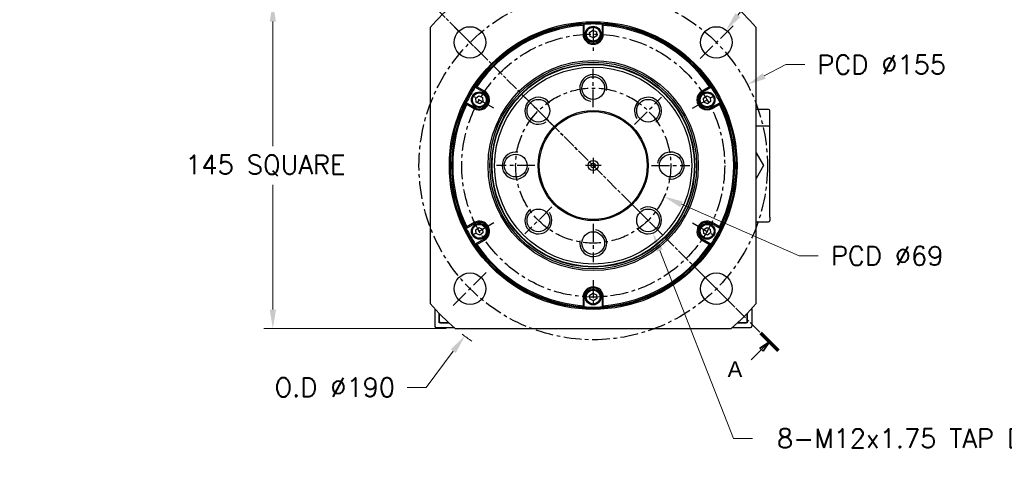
# Model space of a CAD drawing. Extents: x 0 to 1685, y -10 to 1188.
# Tile 9 of 26: x 1012 to 1450, y 316 to 522. Entities that reach past the tile are written whole.
import ezdxf

# ---------------------------------------------------------------- set-up
doc = ezdxf.new("R2010")
doc.units = 0
doc.header["$LTSCALE"] = 25.4
doc.linetypes.add('CENTER', pattern=[2, 1.25, -0.25, 0.25, -0.25])
doc.linetypes.add('CHAIN', pattern=[0.3543, 0.2362, -0.0295, 0.0591, -0.0295])
doc.layers.get('0').update_dxf_attribs({"linetype": 'CONTINUOUS'})
doc.layers.get('Defpoints').update_dxf_attribs({"linetype": 'CONTINUOUS'})
doc.layers.add('ATA-CENTER', color=133, linetype='CENTER')
for name, color, linetype, lineweight in [('ATA-DIM', 252, 'CONTINUOUS', 25), ('ATA-SECTION', 3, 'CONTINUOUS', 35), ('ATA-Thread', 3, 'CONTINUOUS', 25)]:
    doc.layers.add(name, color=color, linetype=linetype, lineweight=lineweight)
doc.styles.get("Standard").update_dxf_attribs({"font": 'simplex.shx'})
doc.styles.add('주 문자 (ISO)', font='arial.ttf')
doc.dimstyles.new('ata_A1', dxfattribs={"dimtxt": 4.2, "dimasz": 4.2, "dimexe": 2, "dimexo": 2, "dimgap": 2, "dimtad": 0, "dimtih": 1, "dimtoh": 1, "dimdec": 6, "dimdsep": 46, "dimtxsty": 'Standard', "dimcen": 0, "dimclrd": 252, "dimclre": 252, "dimclrt": 4, "dimadec": 6, "dimazin": 2, "dimtfac": 1, "dimtdec": 6, "dimtofl": 0, "dimtmove": 0, "dimatfit": 3, "dimfxl": 0, "dimtolj": 1, "dimtzin": 0, "dimlwd": 0, "dimlwe": 0, "dimarcsym": 0})

# ---------------------------------------------------------------- blocks, each defined once
blk = doc.blocks.new('*D12956')
at = {"layer": 'ATA-DIM', "color": 252, "lineweight": 0}
for p, q in [((1193.01, 357.93), (1205.15, 374.04)), ((1184.59, 357.93), (1193.01, 357.93))]:
    blk.add_line(p, q, dxfattribs=at)
blk.add_arc((1267.39, 456.61), 95, 232.156, 235.4049, dxfattribs=at)
at = {"layer": 'ATA-DIM', "color": 252}
blk.add_solid([(1206.26, 373.19), (1204.03, 374.88), (1210.2, 380.74)], dxfattribs=at)
at = {"layer": 'Defpoints', "color": 0}
for p in [(1267.39, 456.61), (1210.2, 380.74)]:
    blk.add_point(p, dxfattribs=at)
at = {"layer": 'ATA-DIM', "color": 4, "insert": (1152.41, 357.93), "char_height": 8.4, "attachment_point": 5}
blk.add_mtext('O.D %%C190', dxfattribs=at)
blk = doc.blocks.new('*D12954')
at = {"layer": 'ATA-DIM', "color": 252, "lineweight": 0}
for p, q in [((1358.95, 416.43), (1306.67, 439.37)), ((1367.39, 416.43), (1358.95, 416.43))]:
    blk.add_line(p, q, dxfattribs=at)
at = {"layer": 'ATA-DIM', "color": 252}
blk.add_solid([(1307.23, 440.65), (1306.11, 438.08), (1298.98, 442.74)], dxfattribs=at)
at = {"layer": 'Defpoints', "color": 0}
for p in [(1235.79, 470.47), (1298.98, 442.74)]:
    blk.add_point(p, dxfattribs=at)
at = {"layer": 'ATA-DIM', "color": 4, "insert": (1398.15, 416.43), "char_height": 8.4, "attachment_point": 5}
blk.add_mtext('PCD %%c69', dxfattribs=at)
blk = doc.blocks.new('*D12958')
at = {"layer": 'ATA-DIM', "color": 252, "lineweight": 0}
for p, q in [((1201.99, 529.11), (1120.87, 529.11)), ((1124.87, 520.71), (1124.87, 465.18)), ((1124.87, 392.51), (1124.87, 448.03)), ((1201.99, 384.11), (1120.87, 384.11))]:
    blk.add_line(p, q, dxfattribs=at)
at = {"layer": 'ATA-DIM', "color": 252}
for points in [[(1126.27, 520.71), (1123.47, 520.71), (1124.87, 529.11)], [(1123.47, 392.51), (1126.27, 392.51), (1124.87, 384.11)]]:
    blk.add_solid(points, dxfattribs=at)
at = {"layer": 'Defpoints', "color": 0}
for p in [(1205.99, 529.11), (1124.87, 384.11), (1205.99, 384.11)]:
    blk.add_point(p, dxfattribs=at)
at = {"layer": 'ATA-DIM', "color": 4, "insert": (1085.89, 461.18), "char_height": 8.4, "attachment_point": 1}
blk.add_mtext('\\A1;145 SQUARE', dxfattribs=at)
blk = doc.blocks.new('*D12957')
at = {"layer": 'ATA-DIM', "color": 252, "lineweight": 0}
for p, q in [((1353.11, 501.54), (1343.47, 496.49)), ((1361.51, 501.54), (1353.11, 501.54))]:
    blk.add_line(p, q, dxfattribs=at)
at = {"layer": 'ATA-DIM', "color": 252}
blk.add_solid([(1342.82, 497.73), (1344.12, 495.25), (1336.03, 492.59)], dxfattribs=at)
at = {"layer": 'Defpoints', "color": 0}
for p in [(1336.03, 492.59), (1198.74, 420.62)]:
    blk.add_point(p, dxfattribs=at)
at = {"layer": 'ATA-DIM', "color": 4, "insert": (1395.71, 501.54), "char_height": 8.4, "attachment_point": 5}
blk.add_mtext('PCD %%c155', dxfattribs=at)
blk = doc.blocks.new('*D12971')
at = {"layer": 'ATA-DIM', "color": 252, "lineweight": 0}
for p, q in [((844.09, 504.45), (844.09, 607.68)), ((999.09, 504.45), (999.09, 607.68)), ((835.69, 603.68), (827.29, 603.68)), ((1007.49, 603.68), (1015.89, 603.68))]:
    blk.add_line(p, q, dxfattribs=at)
at = {"layer": 'ATA-DIM', "color": 252}
for points in [[(835.69, 602.28), (835.69, 605.08), (844.09, 603.68)], [(1007.49, 605.08), (1007.49, 602.28), (999.09, 603.68)]]:
    blk.add_solid(points, dxfattribs=at)
at = {"layer": 'Defpoints', "color": 0}
for p in [(999.09, 603.68), (844.09, 500.45), (999.09, 500.45)]:
    blk.add_point(p, dxfattribs=at)
at = {"layer": 'ATA-DIM', "color": 4, "insert": (860.57, 610.06), "char_height": 8.4, "attachment_point": 1}
blk.add_mtext('\\A1;155 ( Positive Limit )', dxfattribs=at)
blk = doc.blocks.new('*D12970')
at = {"layer": 'ATA-DIM', "color": 252, "lineweight": 0}
for p, q in [((844.09, 504.45), (844.09, 635.21)), ((1004.09, 504.45), (1004.09, 635.21)), ((835.69, 631.21), (827.29, 631.21)), ((1012.49, 631.21), (1020.89, 631.21))]:
    blk.add_line(p, q, dxfattribs=at)
at = {"layer": 'ATA-DIM', "color": 252}
for points in [[(835.69, 629.81), (835.69, 632.61), (844.09, 631.21)], [(1012.49, 632.61), (1012.49, 629.81), (1004.09, 631.21)]]:
    blk.add_solid(points, dxfattribs=at)
at = {"layer": 'Defpoints', "color": 0}
for p in [(1004.09, 631.21), (844.09, 500.45), (1004.09, 500.45)]:
    blk.add_point(p, dxfattribs=at)
at = {"layer": 'ATA-DIM', "color": 4, "insert": (857.81, 637.59), "char_height": 8.4, "attachment_point": 1}
blk.add_mtext('\\A1;160 ( Positive Hard Stop )', dxfattribs=at)
blk = doc.blocks.new('*D12955')
at = {"layer": 'ATA-DIM', "color": 252, "lineweight": 0}
for p, q in [((1329.8, 335.21), (1297.04, 418.8)), ((1338.22, 335.21), (1329.8, 335.21))]:
    blk.add_line(p, q, dxfattribs=at)
at = {"layer": 'ATA-DIM', "color": 252}
blk.add_solid([(1298.34, 419.31), (1295.73, 418.29), (1293.97, 426.62)], dxfattribs=at)
at = {"layer": 'Defpoints', "color": 0}
for p in [(1289.59, 437.8), (1293.97, 426.62)]:
    blk.add_point(p, dxfattribs=at)
at = {"layer": 'ATA-DIM', "color": 4, "insert": (1415, 335.21), "char_height": 8.4, "attachment_point": 5}
blk.add_mtext('8-M12x1.75 TAP DP25', dxfattribs=at)
blk = doc.blocks.new('*D12952')
at = {"layer": 'ATA-DIM', "color": 252, "lineweight": 0}
for p, q in [((1360.84, 560.31), (1331.74, 523.49)), ((1369.27, 560.31), (1360.84, 560.31))]:
    blk.add_line(p, q, dxfattribs=at)
at = {"layer": 'ATA-DIM', "color": 252}
blk.add_solid([(1330.64, 524.36), (1332.83, 522.62), (1326.53, 516.9)], dxfattribs=at)
at = {"layer": 'Defpoints', "color": 0}
for p in [(1326.53, 516.9), (1317.84, 505.92)]:
    blk.add_point(p, dxfattribs=at)
at = {"layer": 'ATA-DIM', "color": 4, "insert": (1412.24, 560.31), "char_height": 8.4, "attachment_point": 5}
blk.add_mtext('4-%%c14 THRU', dxfattribs=at)

msp = doc.modelspace()

# ---------------------------------------------------------------- linework, layer by layer
for p, q in [((1194.8851334, 517.9957564), (1194.8851334, 395.2154648)), ((1262.8851334, 518.9434001), (1262.8851334, 515.1056106)), ((1263.3851334, 515.1056106), (1263.3851334, 519.4784983)), ((1271.3851334, 519.4784983), (1271.3851334, 515.1056106)), ((1271.8851334, 515.1056106), (1271.8851334, 518.9434001)), ((1339.8851334, 395.2154648), (1339.8851334, 517.9957564)), ((1263.3851334, 515.1056106), (1262.8851334, 515.1056106)), ((1265.8087473, 515.8232502), (1267.2184345, 516.8296209)), ((1265.9754462, 514.0992399), (1265.8087473, 515.8232502)), ((1267.5518324, 513.3816003), (1265.9754462, 514.0992399)), ((1267.2184345, 516.8296209), (1268.7948207, 516.1119813)), ((1268.9615196, 514.387971), (1267.5518324, 513.3816003)), ((1268.7948207, 516.1119813), (1268.9615196, 514.387971)), ((1271.3851334, 515.1056106), (1271.8851334, 515.1056106)), ((1214.9356155, 491.5061561), (1218.7226473, 489.3197122)), ((1218.9726473, 489.7527249), (1215.6490241, 491.6716197)), ((1319.1212428, 491.6716197), (1315.7976196, 489.7527249)), ((1316.0476196, 489.3197122), (1319.8346513, 491.5061561)), ((1215.1462611, 486.5732502), (1216.5559484, 487.5796209)), ((1215.3129601, 484.8492399), (1215.1462611, 486.5732502)), ((1216.5559484, 487.5796209), (1218.1323345, 486.8619813)), ((1218.1323345, 486.8619813), (1218.2990335, 485.137971)), ((1218.7226473, 489.3197122), (1218.9726473, 489.7527249)), ((1316.0476196, 489.3197122), (1315.7976196, 489.7527249)), ((1316.4712334, 486.5732502), (1317.8809206, 487.5796209)), ((1316.6379323, 484.8492399), (1316.4712334, 486.5732502)), ((1317.8809206, 487.5796209), (1319.4573068, 486.8619813)), ((1319.4573068, 486.8619813), (1319.6240057, 485.137971)), ((1214.7226473, 482.391509), (1210.9356155, 484.5779528)), ((1211.1490241, 483.8773911), (1214.4726473, 481.9584963)), ((1214.7226473, 482.391509), (1214.4726473, 481.9584963)), ((1216.8893463, 484.1316003), (1215.3129601, 484.8492399)), ((1218.2990335, 485.137971), (1216.8893463, 484.1316003)), ((1318.2143185, 484.1316003), (1316.6379323, 484.8492399)), ((1319.6240057, 485.137971), (1318.2143185, 484.1316003)), ((1323.8346513, 484.5779528), (1320.0476196, 482.391509)), ((1320.0476196, 482.391509), (1320.2976196, 481.9584963)), ((1320.2976196, 481.9584963), (1323.6212428, 483.8773911)), ((1345.3851334, 481.6056106), (1339.8851334, 481.6056106)), ((1345.8851334, 476.1056106), (1345.8851334, 481.1056106)), ((1345.3851334, 474.1056106), (1339.8851334, 474.1056106)), ((1345.8851334, 473.6056106), (1345.8851334, 476.1056106)), ((1345.8851334, 433.6056106), (1345.8851334, 473.6056106)), ((1339.885092, 462.3473522), (1343.200088, 456.6056106)), ((1343.200088, 456.6056106), (1339.885092, 450.863869)), ((1210.9356155, 428.6332684), (1214.7226473, 430.8197122)), ((1214.4726473, 431.2527249), (1211.1490241, 429.3338302)), ((1214.7226473, 430.8197122), (1214.4726473, 431.2527249)), ((1320.0476196, 430.8197122), (1320.2976196, 431.2527249)), ((1320.0476196, 430.8197122), (1323.8346513, 428.6332684)), ((1323.6212428, 429.3338302), (1320.2976196, 431.2527249)), ((1339.8851334, 431.6056106), (1345.3851334, 431.6056106)), ((1345.8851334, 433.6056106), (1345.8851334, 432.1056106)), ((1215.1462611, 428.0732502), (1216.5559484, 429.0796209)), ((1215.3129601, 426.3492399), (1215.1462611, 428.0732502)), ((1216.8893463, 425.6316003), (1215.3129601, 426.3492399)), ((1216.5559484, 429.0796209), (1218.1323345, 428.3619813)), ((1218.2990335, 426.637971), (1216.8893463, 425.6316003)), ((1218.1323345, 428.3619813), (1218.2990335, 426.637971)), ((1316.4712334, 428.0732502), (1317.8809206, 429.0796209)), ((1316.6379323, 426.3492399), (1316.4712334, 428.0732502)), ((1318.2143185, 425.6316003), (1316.6379323, 426.3492399)), ((1317.8809206, 429.0796209), (1319.4573068, 428.3619813)), ((1319.6240057, 426.637971), (1318.2143185, 425.6316003)), ((1319.4573068, 428.3619813), (1319.6240057, 426.637971)), ((1218.7226473, 423.891509), (1214.9356155, 421.7050652)), ((1215.6490241, 421.5396015), (1218.9726473, 423.4584963)), ((1218.7226473, 423.891509), (1218.9726473, 423.4584963)), ((1316.0476196, 423.891509), (1315.7976196, 423.4584963)), ((1315.7976196, 423.4584963), (1319.1212428, 421.5396015)), ((1319.8346513, 421.7050652), (1316.0476196, 423.891509)), ((1265.8087473, 398.8232502), (1267.2184345, 399.8296209)), ((1265.9754462, 397.0992399), (1265.8087473, 398.8232502)), ((1267.2184345, 399.8296209), (1268.7948207, 399.1119813)), ((1268.7948207, 399.1119813), (1268.9615196, 397.387971)), ((1263.3851334, 398.1056106), (1262.8851334, 398.1056106)), ((1262.8851334, 398.1056106), (1262.8851334, 394.2678211)), ((1263.3851334, 393.732723), (1263.3851334, 398.1056106)), ((1267.5518324, 396.3816003), (1265.9754462, 397.0992399)), ((1268.9615196, 397.387971), (1267.5518324, 396.3816003)), ((1271.3851334, 398.1056106), (1271.8851334, 398.1056106)), ((1271.3851334, 398.1056106), (1271.3851334, 393.732723)), ((1271.8851334, 394.2678211), (1271.8851334, 398.1056106)), ((1196.8851334, 392.9286917), (1196.8851334, 385.1056106)), ((1198.8851334, 390.7819826), (1198.8851334, 387.1056106)), ((1198.8851334, 386.6056106), (1198.8851334, 390.7819826)), ((1335.8851334, 387.1056106), (1335.8851334, 390.7819826)), ((1335.8851334, 390.7819826), (1335.8851334, 386.6056106)), ((1337.8851334, 392.9286917), (1337.8851334, 385.1056106)), ((1199.3851334, 386.6056106), (1198.8851334, 387.1056106)), ((1203.1589705, 386.6056106), (1198.8851334, 386.6056106)), ((1199.3851334, 386.6056106), (1203.1589705, 386.6056106)), ((1331.6112963, 386.6056106), (1335.3851334, 386.6056106)), ((1335.8851334, 386.6056106), (1331.6112963, 386.6056106)), ((1335.8851334, 387.1056106), (1335.3851334, 386.6056106)), ((1197.3851334, 384.6056106), (1205.4093317, 384.6056106)), ((1205.9949876, 384.1056106), (1328.7752792, 384.1056106)), ((1329.3609352, 384.6056106), (1337.3851334, 384.6056106))]:
    msp.add_line(p, q)
for centre, radius in [((1267.3851334, 456.6056106), 64), ((1267.3851334, 456.6056106), 63.5), ((1212.5843579, 511.4063862), 7), ((1267.3851334, 515.1056106), 3.5), ((1267.3851334, 515.1056106), 3.1), ((1322.185909, 511.4063862), 7), ((1267.3851334, 456.6056106), 46.75), ((1267.3851334, 456.6056106), 46.000379), ((1267.3851334, 456.6056106), 45.2), ((1267.3851334, 456.6056106), 45), ((1267.3851334, 456.6056106), 43.8452995), ((1267.3851334, 491.1056106), 5.0527847), ((1216.7226473, 485.8556106), 3.5), ((1216.7226473, 485.8556106), 3.1), ((1318.0476196, 485.8556106), 3.5), ((1318.0476196, 485.8556106), 3.1), ((1242.9899495, 481.0007946), 5.0527847), ((1291.7803174, 481.0007946), 5.0527847), ((1267.3851334, 456.6056106), 24.5), ((1267.3851334, 456.6056106), 24), ((1232.8851334, 456.6056106), 5.0527847), ((1301.8851334, 456.6056106), 5.0527847), ((1267.3851334, 456.6056106), 2.25), ((1267.3851334, 456.6056106), 1), ((1242.9899495, 432.2104267), 5.0527847), ((1291.7803174, 432.2104267), 5.0527847), ((1216.7226473, 427.3556106), 3.5), ((1216.7226473, 427.3556106), 3.1), ((1318.0476196, 427.3556106), 3.5), ((1318.0476196, 427.3556106), 3.1), ((1267.3851334, 422.1056106), 5.0527847), ((1212.5843579, 401.8048351), 7), ((1322.185909, 401.8048351), 7), ((1267.3851334, 398.1056106), 3.5), ((1267.3851334, 398.1056106), 3.1)]:
    msp.add_circle(centre, radius)
for centre, radius, start, end in [((1267.3851334, 456.6056106), 95, 130.256612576, 139.743387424), ((1267.3851334, 456.6056106), 95, 40.256612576, 49.743387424), ((1267.3851334, 456.6056106), 63, 93.640275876, 146.359724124), ((1267.3851334, 456.6056106), 62.5, 94.128868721, 145.871131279), ((1267.3851334, 456.6056106), 63, 86.359724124, 93.640275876), ((1267.3851334, 456.6056106), 63, 33.640275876, 86.359724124), ((1267.3851334, 456.6056106), 62.5, 34.128868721, 85.871131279), ((1267.3851334, 515.1056106), 4.5, 180, 0), ((1267.3851334, 515.1056106), 4, 180, 0), ((1267.3851334, 456.6056106), 63, 146.359724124, 153.640275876), ((1267.3851334, 456.6056106), 63, 26.359724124, 33.640275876), ((1216.7226473, 485.8556106), 4.5, 240, 60), ((1216.7226473, 485.8556106), 4, 240, 60), ((1318.0476196, 485.8556106), 4.5, 120, 300), ((1318.0476196, 485.8556106), 4, 120, 300), ((1267.3851334, 456.6056106), 63, 153.640275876, 206.359724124), ((1267.3851334, 456.6056106), 62.5, 154.128868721, 205.871131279), ((1267.3851334, 456.6056106), 62.5, 334.128868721, 25.871131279), ((1267.3851334, 456.6056106), 63, 333.640275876, 26.359724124), ((1345.3851334, 481.1056106), 0.5, 0, 90), ((1345.3851334, 473.6056106), 0.5, 0, 90), ((1216.7226473, 427.3556106), 4.5, 300, 120), ((1216.7226473, 427.3556106), 4, 300, 120), ((1318.0476196, 427.3556106), 4.5, 60, 240), ((1318.0476196, 427.3556106), 4, 60, 240), ((1345.3851334, 432.1056106), 0.5, 270, 0), ((1267.3851334, 456.6056106), 63, 206.359724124, 213.640275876), ((1267.3851334, 456.6056106), 63, 326.359724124, 333.640275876), ((1267.3851334, 456.6056106), 63, 213.640275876, 266.359724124), ((1267.3851334, 456.6056106), 62.5, 214.128868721, 265.871131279), ((1267.3851334, 456.6056106), 63, 273.640275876, 326.359724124), ((1267.3851334, 456.6056106), 62.5, 274.128868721, 325.871131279), ((1267.3851334, 398.1056106), 4.5, 0, 180), ((1267.3851334, 398.1056106), 4, 0, 180), ((1267.3851334, 456.6056106), 95, 220.256612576, 229.743387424), ((1267.3851334, 456.6056106), 95, 310.256612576, 319.743387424), ((1267.3851334, 456.6056106), 63, 266.359724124, 273.640275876), ((1197.3851334, 385.1056106), 0.5, 180, 270), ((1337.3851334, 385.1056106), 0.5, 270, 0)]:
    msp.add_arc(centre, radius, start, end)
for points in [[(1263.3851334, 519.4784983), (1263.2182096, 519.3006172), (1263.0515385, 519.1222505), (1262.8851334, 518.9434001)], [(1271.3851334, 519.4784983), (1271.5520572, 519.3006172), (1271.7187284, 519.1222505), (1271.8851334, 518.9434001)], [(1214.9356155, 491.5061561), (1215.1731269, 491.5617758), (1215.4109326, 491.6169339), (1215.6490241, 491.6716197)], [(1319.1212428, 491.6716197), (1319.3593343, 491.6169339), (1319.59714, 491.5617758), (1319.8346513, 491.5061561)], [(1211.1490241, 483.8773911), (1211.0773376, 484.1109273), (1211.0062031, 484.3444521), (1210.9356155, 484.5779528)], [(1323.8346513, 484.5779528), (1323.7640637, 484.3444521), (1323.6929292, 484.1109273), (1323.6212428, 483.8773911)], [(1210.9356155, 428.6332684), (1211.0062031, 428.8667692), (1211.0773376, 429.100294), (1211.1490241, 429.3338302)], [(1323.6212428, 429.3338302), (1323.6929292, 429.100294), (1323.7640637, 428.8667692), (1323.8346513, 428.6332684)], [(1215.6490241, 421.5396015), (1215.4109326, 421.5942874), (1215.1731269, 421.6494455), (1214.9356155, 421.7050652)], [(1319.8346513, 421.7050652), (1319.59714, 421.6494455), (1319.3593343, 421.5942874), (1319.1212428, 421.5396015)], [(1263.3851334, 393.732723), (1263.2182096, 393.910604), (1263.0515385, 394.0889707), (1262.8851334, 394.2678211)], [(1271.8851334, 394.2678211), (1271.7187284, 394.0889707), (1271.5520572, 393.910604), (1271.3851334, 393.732723)]]:
    msp.add_open_spline(points, degree=3)
at = {"layer": 'ATA-CENTER', "ltscale": 0.25}
for p, q in [((1220.0089791, 503.981765), (1205.1597367, 518.8310074)), ((1267.3851334, 518.6056106), (1267.3851334, 507.6056106)), ((1329.6105302, 518.8310074), (1314.7612878, 503.981765)), ((1267.3851334, 482.5526106), (1267.3851334, 499.6586106)), ((1223.2178378, 482.1056106), (1213.6915584, 487.6056106)), ((1249.0378338, 474.9529103), (1236.9420652, 487.0486789)), ((1285.7324331, 474.9529103), (1297.8282017, 487.0486789)), ((1311.552429, 482.1056106), (1321.0787085, 487.6056106)), ((1267.3851334, 460.1056106), (1267.3851334, 453.1056106)), ((1241.4381334, 456.6056106), (1224.3321334, 456.6056106)), ((1270.8851334, 456.6056106), (1263.8851334, 456.6056106)), ((1293.3321334, 456.6056106), (1310.4381334, 456.6056106)), ((1249.0378338, 438.258311), (1236.9420652, 426.1625424)), ((1285.7324331, 438.258311), (1297.8282017, 426.1625424)), ((1223.2178378, 431.1056106), (1213.6915584, 425.6056106)), ((1267.3851334, 430.6586106), (1267.3851334, 413.5526106)), ((1311.552429, 431.1056106), (1321.0787085, 425.6056106)), ((1205.1597367, 394.3802139), (1220.0089791, 409.2294563)), ((1329.6105302, 394.3802139), (1314.7612878, 409.2294563)), ((1267.3851334, 405.6056106), (1267.3851334, 394.6056106))]:
    msp.add_line(p, q, dxfattribs=at)
for radius in [77.5, 58.5, 34.5]:
    msp.add_circle((1267.3851334, 456.6056106), radius, dxfattribs=at)
at = {"layer": 'ATA-SECTION', "linetype": 'CHAIN'}
msp.add_line((1184.4898707, 539.5008733), (1341.8476119, 382.1431321), dxfattribs=at)
at = {"layer": 'ATA-SECTION', "linetype": 'Continuous', "lineweight": 70}
msp.add_line((1341.8476119, 382.1431321), (1349.681447, 374.3092971), dxfattribs=at)
at = {"layer": 'ATA-SECTION', "linetype": 'Continuous'}
for p, q in [((1345.7645294, 378.2262146), (1341.5218888, 375.3977875)), ((1342.2289955, 374.6906807), (1345.7645294, 378.2262146)), ((1342.9361023, 373.9835739), (1345.7645294, 378.2262146)), ((1337.6810746, 370.1427597), (1342.2289955, 374.6906807)), ((1341.5218888, 375.3977875), (1342.9361023, 373.9835739))]:
    msp.add_line(p, q, dxfattribs=at)
at = {"layer": 'ATA-SECTION', "linetype": 'Continuous', "flags": 128}
msp.add_lwpolyline([(1342.9361026, 373.9835812), (1345.764529, 378.2262112), (1341.5218894, 375.3977848), (1342.9361026, 373.9835812)], dxfattribs=at)
at = {"layer": 'ATA-SECTION'}
msp.add_solid([(1342.9361026, 373.9835812), (1345.764529, 378.2262112), (1341.5218894, 375.3977848), (1342.9361026, 373.9835812)], dxfattribs=at)
at = {"layer": 'ATA-Thread'}
for centre, start, end in [((1267.3851334, 491.1056106), 350, 260), ((1242.9899495, 481.0007946), 35, 305), ((1291.7803174, 481.0007946), 305, 215), ((1232.8851334, 456.6056106), 80, 350), ((1301.8851334, 456.6056106), 260, 170), ((1291.7803174, 432.2104267), 215, 125), ((1242.9899495, 432.2104267), 125, 35), ((1267.3851334, 422.1056106), 170, 80)]:
    msp.add_arc(centre, 6, start, end, dxfattribs=at)

# ---------------------------------------------------------------- texts
at = {"layer": 'ATA-SECTION', "insert": (1327.1892907, 362.5266646), "char_height": 6.9999999, "attachment_point": 7, "style": '주 문자 (ISO)'}
msp.add_mtext('A', dxfattribs=at)

# ---------------------------------------------------------------- dimensions: what is measured, and where the dimension line sits
at = {"layer": 'ATA-DIM'}
for base, p1, p2, angle, text, override, picture, middle in [((1004.0876432, 631.2077817), (844.0876432, 500.4509101), (1004.0876432, 500.4509101), 180, '<> ( Positive Hard Stop )', {"dimscale": 2, "dimtfac": 0.571429, "dimtdec": 2}, '*D12970', (945.5455581, 631.2077817)), ((999.0876432, 603.6785038), (844.0876432, 500.4509101), (999.0876432, 500.4509101), 180, '<> ( Positive Limit )', {"dimscale": 2, "dimtfac": 0.571429, "dimtdec": 2}, '*D12971', (930.8340664, 603.6785038)), ((1124.8681736, 384.1056106), (1205.9949876, 529.1056106), (1205.9949876, 384.1056106), 90, '<> SQUARE', {"dimscale": 2, "dimtol": 0, "dimlim": 0, "dimtp": 0, "dimtm": 0, "dimtfac": 0.571429, "dimtdec": 2, "dimtolj": 1, "dimtzin": 0}, '*D12958', (1124.8681736, 456.6056106))]:
    dim = msp.add_linear_dim(base=base, p1=p1, p2=p2, angle=angle, text=text, dimstyle='ata_A1', override=override, dxfattribs=at)
    dim.commit()
    dim.dimension.update_dxf_attribs({"geometry": picture, "text_midpoint": middle, "dimtype": 160})
for p1, p2, text, override, picture, middle in [((1317.8446293, 505.9151849), (1326.5271886, 516.8975874), '4-<> THRU', {"dimscale": 2, "dimtp": 0.1, "dimtm": 0.1, "dimtfac": 0.71, "dimtdec": 3, "dimtolj": 0, "dimtzin": 8}, '*D12952', (1412.2446354, 560.3050664)), ((1198.7443082, 420.6238498), (1336.0259587, 492.5873715), 'PCD <>', {"dimscale": 2, "dimtp": 0.1, "dimtm": 0.1, "dimtfac": 0.71, "dimtdec": 3, "dimtolj": 0, "dimtzin": 8}, '*D12957', (1395.7077982, 501.5417315)), ((1235.7931633, 470.469139), (1298.9771036, 442.7420822), 'PCD <>', {"dimscale": 2, "dimtol": 0, "dimlim": 0, "dimtp": 0.1, "dimtm": 0.1, "dimtfac": 0.71, "dimtdec": 3, "dimtolj": 0, "dimtzin": 8}, '*D12954', (1398.1474137, 416.4252652)), ((1289.5906716, 437.7966106), (1293.9699632, 426.6242427), '8-M12x1.75 TAP DP25', {"dimscale": 2, "dimtp": 0.1, "dimtm": 0.1, "dimtfac": 0.71, "dimtdec": 3, "dimtolj": 0, "dimtzin": 8}, '*D12955', (1415.0024994, 335.2089383))]:
    dim = msp.add_diameter_dim_2p(p1=p1, p2=p2, text=text, dimstyle='ata_A1', override=override, dxfattribs=at)
    dim.commit()
    dim.dimension.update_dxf_attribs({"geometry": picture, "text_midpoint": middle, "dimtype": 163})
dim = msp.add_radius_dim(center=(1267.3851334, 456.6056106), mpoint=(1210.2025297, 380.7429068), text='O.D %%C190', dimstyle='ata_A1', override={"dimscale": 2, "dimtol": 0, "dimlim": 0, "dimtp": 0.1, "dimtm": 0.1, "dimtfac": 0.71, "dimtdec": 3, "dimtolj": 0, "dimtzin": 8}, dxfattribs=at)
dim.commit()
dim.dimension.update_dxf_attribs({"geometry": '*D12956', "text_midpoint": (1152.4062638, 357.9290589), "dimtype": 164})

doc.saveas('drawing.dxf')
